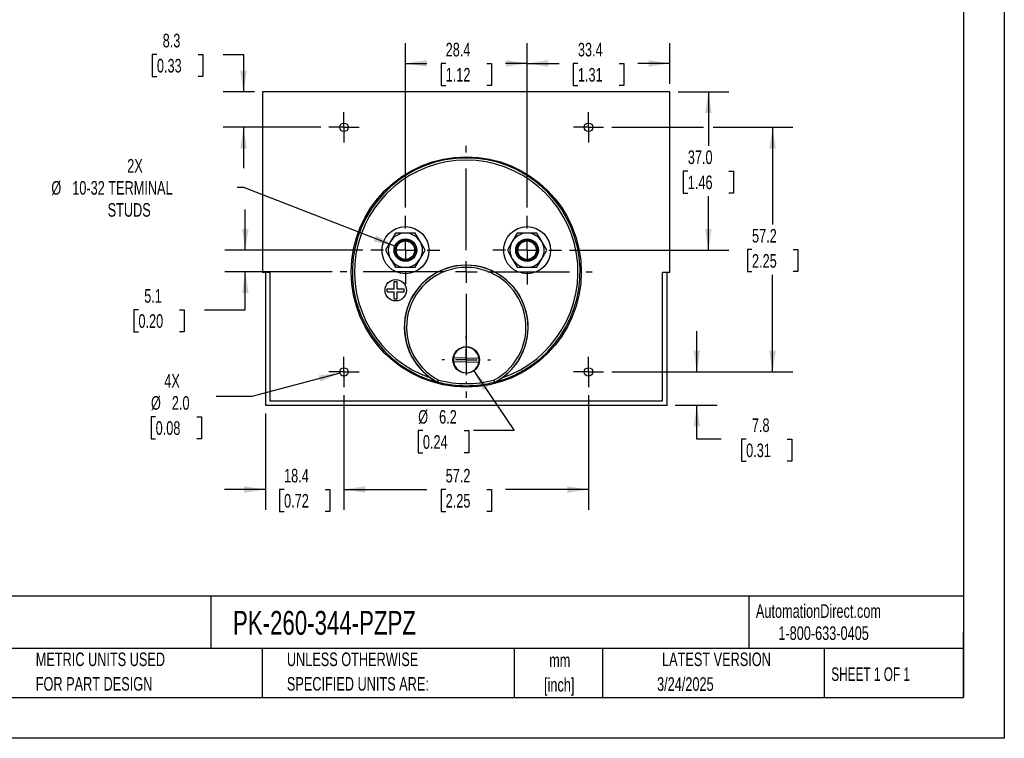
# Model space of a CAD drawing. Header units: millimetres. Extents: x 0 to 419, y 0 to 324.
# Tile 2 of 3: x 189 to 419, y 0 to 168. Entities that reach past the tile are written whole.
import ezdxf

# ---------------------------------------------------------------- set-up
doc = ezdxf.new("R2010")
doc.units = ezdxf.units.MM
doc.header["$LTSCALE"] = 1.5
doc.linetypes.add('CENTERX2', pattern=[20.32, 12.7, -2.54, 2.54, -2.54])
doc.layers.add('CENTER', color=40, linetype='CENTERX2')
doc.layers.add('DIMENSIONS', color=140, linetype='Continuous', lineweight=25)
doc.layers.add('TEXT', color=140, linetype='Continuous', lineweight=25)
doc.styles.add('SLDTEXTSTYLE0', font='TXT', dxfattribs={"width": 0.7})
doc.styles.add('SLDTEXTSTYLE1', font='TXT', dxfattribs={"width": 0.65})
doc.dimstyles.new('SLDDIMSTYLE0', dxfattribs={"dimtxt": 3.237012, "dimasz": 4.953, "dimexe": 0, "dimexo": 0.0625, "dimgap": 0.809253, "dimtad": 0, "dimtih": 1, "dimtoh": 1, "dimrnd": 1e-09, "dimzin": 12, "dimdsep": 46, "dimtxsty": 'SLDTEXTSTYLE0', "dimsah": 1, "dimcen": 0.09, "dimadec": 0, "dimazin": 3, "dimtfac": 1, "dimtofl": 0, "dimtmove": 0, "dimatfit": 3, "dimfxl": 0, "dimfrac": 2, "dimtolj": 1, "dimtzin": 12, "dimarcsym": 0})
doc.dimstyles.new('SLDDIMSTYLE1', dxfattribs={"dimtxt": 3.237012, "dimasz": 4.953, "dimexe": 0, "dimexo": 0.0625, "dimgap": 0.809253, "dimtad": 0, "dimtih": 1, "dimtoh": 1, "dimrnd": 1e-09, "dimzin": 12, "dimdsep": 46, "dimtxsty": 'SLDTEXTSTYLE0', "dimsah": 1, "dimcen": 0.09, "dimadec": 0, "dimazin": 3, "dimtfac": 1, "dimtmove": 0, "dimatfit": 0, "dimfxl": 0, "dimfrac": 2, "dimtolj": 1, "dimtzin": 12, "dimarcsym": 0})
doc.dimstyles.new('SLDDIMSTYLE2', dxfattribs={"dimtxt": 3.237012, "dimasz": 4.953, "dimexe": 0, "dimexo": 0.0625, "dimgap": 0.809253, "dimtad": 0, "dimtih": 1, "dimtoh": 1, "dimrnd": 1e-09, "dimzin": 12, "dimdsep": 46, "dimtxsty": 'SLDTEXTSTYLE0', "dimsah": 1, "dimcen": 0, "dimadec": 0, "dimazin": 3, "dimtfac": 1, "dimtofl": 0, "dimtmove": 0, "dimatfit": 3, "dimfxl": 0, "dimfrac": 2, "dimtolj": 1, "dimtzin": 12, "dimarcsym": 0})
doc.dimstyles.new('SLDDIMSTYLE3', dxfattribs={"dimtxt": 3.237012, "dimasz": 4.953, "dimexe": 0, "dimexo": 0.0625, "dimgap": 0.809253, "dimtad": 0, "dimtih": 1, "dimtoh": 1, "dimrnd": 1e-09, "dimzin": 4, "dimdsep": 46, "dimtxsty": 'SLDTEXTSTYLE0', "dimsah": 1, "dimcen": 0.09, "dimadec": 0, "dimazin": 1, "dimtfac": 1, "dimtofl": 0, "dimtmove": 0, "dimatfit": 3, "dimfxl": 0, "dimfrac": 2, "dimtolj": 1, "dimtzin": 12, "dimarcsym": 0})
doc.dimstyles.new('SLDDIMSTYLE5', dxfattribs={"dimtxt": 3.237012, "dimasz": 4.953, "dimexe": 0, "dimexo": 0.0625, "dimgap": 0.809253, "dimtad": 0, "dimtih": 1, "dimtoh": 1, "dimrnd": 1e-09, "dimzin": 12, "dimdsep": 46, "dimtxsty": 'SLDTEXTSTYLE0', "dimsah": 1, "dimcen": 0, "dimadec": 0, "dimazin": 3, "dimtfac": 1, "dimtofl": 0, "dimtmove": 0, "dimatfit": 3, "dimfxl": 0, "dimfrac": 2, "dimtolj": 1, "dimtzin": 12, "dimarcsym": 0})
doc.dimstyles.new('SLDDIMSTYLE6', dxfattribs={"dimtxt": 3.237012, "dimasz": 4.953, "dimexe": 0, "dimexo": 0.0625, "dimgap": 0.809253, "dimtad": 0, "dimtih": 1, "dimtoh": 1, "dimrnd": 1e-09, "dimzin": 4, "dimdsep": 46, "dimtxsty": 'SLDTEXTSTYLE0', "dimsah": 1, "dimcen": 0, "dimadec": 0, "dimazin": 1, "dimtfac": 1, "dimtofl": 0, "dimtmove": 0, "dimatfit": 3, "dimfxl": 0, "dimfrac": 2, "dimtolj": 1, "dimtzin": 12, "dimarcsym": 0})

# ---------------------------------------------------------------- blocks, each defined once
blk = doc.blocks.new('SW_NOTE_0')
at = {"layer": 'TEXT', "color": 0, "linetype": 'CENTERX2', "lineweight": 18, "char_height": 2.775, "attachment_point": 1, "style": 'SLDTEXTSTYLE0'}
for s, insert in [('SIFAM TINSLEY CONTENDER PANEL METER, 3.5IN ANALOG DIAL DISPLAY, 0-150 VAC, VOLTAGE INPUT, SELF', (0, 3.58)), ('CONTAINED, MOVING IRON, ROUND 4-HOLE MOUNT', (0, -1.45))]:
    blk.add_mtext(s, dxfattribs=dict(at, insert=insert))
blk = doc.blocks.new('SW_NOTE_0_1')
at = {"layer": 'TEXT', "color": 0, "linetype": 'CENTERX2', "lineweight": 18, "char_height": 3.175, "attachment_point": 2, "style": 'SLDTEXTSTYLE0'}
for s, insert in [('mm', (4.27, 4.09)), ('[inch]', (4.14, -1.64))]:
    blk.add_mtext(s, dxfattribs=dict(at, insert=insert))
blk = doc.blocks.new('SW_NOTE_0_2')
at = {"layer": 'TEXT', "color": 0, "linetype": 'CENTERX2', "lineweight": 18, "char_height": 3.175, "attachment_point": 1, "style": 'SLDTEXTSTYLE0'}
for s, insert in [('UNLESS OTHERWISE', (0, 4.09)), ('SPECIFIED UNITS ARE:', (0, -1.64))]:
    blk.add_mtext(s, dxfattribs=dict(at, insert=insert))
blk = doc.blocks.new('SW_NOTE_0_6')
at = {"layer": 'TEXT', "color": 0, "linetype": 'CENTERX2', "lineweight": 18, "char_height": 3.175, "attachment_point": 1, "style": 'SLDTEXTSTYLE0'}
for s, insert in [('METRIC UNITS USED', (0, 4.09)), ('FOR PART DESIGN', (0, -1.64))]:
    blk.add_mtext(s, dxfattribs=dict(at, insert=insert))
blk = doc.blocks.new('_D_14')
at = {"layer": 'DIMENSIONS'}
for p, q in [((264.76, 80.14), (264.76, 53.37)), ((246.38, 75.9), (246.38, 53.37)), ((246.38, 58.13), (236.86, 58.13)), ((250.76, 58.13), (249.68, 58.13)), ((249.68, 58.13), (249.68, 52.99)), ((260.38, 58.13), (261.47, 58.13)), ((261.47, 58.13), (261.47, 52.99)), ((264.76, 58.13), (274.29, 58.13)), ((249.68, 52.99), (250.76, 52.99)), ((261.47, 52.99), (260.38, 52.99))]:
    blk.add_line(p, q, dxfattribs=at)
for points in [[(246.38, 58.13), (241.43, 58.89), (241.43, 57.37)], [(264.76, 58.13), (269.72, 57.37), (269.72, 58.89)]]:
    blk.add_solid(points, dxfattribs=at)
at = {"layer": 'DIMENSIONS', "char_height": 3.175, "attachment_point": 1, "style": 'SLDTEXTSTYLE0'}
for s, insert in [('18.4', (250.76, 62.95)), ('0.72', (250.76, 57.08))]:
    blk.add_mtext(s, dxfattribs=dict(at, insert=insert))
blk = doc.blocks.new('_D_15')
at = {"layer": 'DIMENSIONS'}
for p, q in [((264.76, 80.14), (264.76, 53.37)), ((321.91, 80.14), (321.91, 53.37)), ((264.76, 58.13), (284.14, 58.13)), ((288.53, 58.13), (287.44, 58.13)), ((287.44, 58.13), (287.44, 52.99)), ((298.15, 58.13), (299.24, 58.13)), ((299.24, 58.13), (299.24, 52.99)), ((321.91, 58.13), (302.53, 58.13)), ((287.44, 52.99), (288.53, 52.99)), ((299.24, 52.99), (298.15, 52.99))]:
    blk.add_line(p, q, dxfattribs=at)
for points in [[(264.76, 58.13), (269.72, 57.37), (269.72, 58.89)], [(321.91, 58.13), (316.96, 58.89), (316.96, 57.37)]]:
    blk.add_solid(points, dxfattribs=at)
at = {"layer": 'DIMENSIONS', "char_height": 3.175, "attachment_point": 1, "style": 'SLDTEXTSTYLE0'}
for s, insert in [('57.2', (288.53, 62.95)), ('2.25', (288.53, 57.08))]:
    blk.add_mtext(s, dxfattribs=dict(at, insert=insert))
blk = doc.blocks.new('_D_16')
at = {"layer": 'DIMENSIONS'}
for p, q in [((347.24, 85.59), (347.24, 95.11)), ((327.36, 85.59), (352, 85.59)), ((342.2, 77.8), (352, 77.8)), ((347.24, 69.91), (347.24, 77.8)), ((352.92, 69.91), (347.24, 69.91)), ((358.76, 69.91), (357.67, 69.91)), ((357.67, 69.91), (357.67, 64.77)), ((368.38, 69.91), (369.46, 69.91)), ((369.46, 69.91), (369.46, 64.77)), ((357.67, 64.77), (358.76, 64.77)), ((369.46, 64.77), (368.38, 64.77))]:
    blk.add_line(p, q, dxfattribs=at)
for points in [[(347.24, 85.59), (348, 90.54), (346.47, 90.54)], [(347.24, 77.8), (346.47, 72.85), (348, 72.85)]]:
    blk.add_solid(points, dxfattribs=at)
at = {"layer": 'DIMENSIONS', "char_height": 3.175, "attachment_point": 1, "style": 'SLDTEXTSTYLE0'}
for s, insert in [('7.8', (360.1, 74.73)), ('0.31', (358.76, 68.86))]:
    blk.add_mtext(s, dxfattribs=dict(at, insert=insert))
blk = doc.blocks.new('_D_17')
at = {"layer": 'DIMENSIONS'}
for p, q in [((279.11, 123.98), (279.11, 162.43)), ((307.56, 123.98), (307.56, 162.43)), ((279.11, 157.66), (284.14, 157.66)), ((288.53, 157.66), (287.44, 157.66)), ((287.44, 157.66), (287.44, 152.52)), ((298.15, 157.66), (299.24, 157.66)), ((299.24, 157.66), (299.24, 152.52)), ((307.56, 157.66), (302.53, 157.66)), ((287.44, 152.52), (288.53, 152.52)), ((299.24, 152.52), (298.15, 152.52))]:
    blk.add_line(p, q, dxfattribs=at)
for points in [[(279.11, 157.66), (284.07, 156.9), (284.07, 158.43)], [(307.56, 157.66), (302.61, 158.43), (302.61, 156.9)]]:
    blk.add_solid(points, dxfattribs=at)
at = {"layer": 'DIMENSIONS', "char_height": 3.175, "attachment_point": 1, "style": 'SLDTEXTSTYLE0'}
for s, insert in [('28.4', (288.53, 162.48)), ('1.12', (288.53, 156.61))]:
    blk.add_mtext(s, dxfattribs=dict(at, insert=insert))
blk = doc.blocks.new('_D_18')
at = {"layer": 'DIMENSIONS'}
for p, q in [((307.56, 123.98), (307.56, 162.43)), ((340.94, 152.91), (340.94, 162.43)), ((307.56, 157.66), (315.05, 157.66)), ((319.44, 157.66), (318.35, 157.66)), ((318.35, 157.66), (318.35, 152.52)), ((329.06, 157.66), (330.15, 157.66)), ((330.15, 157.66), (330.15, 152.52)), ((340.94, 157.66), (333.45, 157.66)), ((318.35, 152.52), (319.44, 152.52)), ((330.15, 152.52), (329.06, 152.52))]:
    blk.add_line(p, q, dxfattribs=at)
for points in [[(307.56, 157.66), (312.52, 156.9), (312.52, 158.43)], [(340.94, 157.66), (335.99, 158.43), (335.99, 156.9)]]:
    blk.add_solid(points, dxfattribs=at)
at = {"layer": 'DIMENSIONS', "char_height": 3.175, "attachment_point": 1, "style": 'SLDTEXTSTYLE0'}
for s, insert in [('33.4', (319.44, 162.48)), ('1.31', (319.44, 156.61))]:
    blk.add_mtext(s, dxfattribs=dict(at, insert=insert))
blk = doc.blocks.new('_D_19')
at = {"layer": 'DIMENSIONS'}
for p, q in [((221.04, 159.77), (219.96, 159.77)), ((219.96, 159.77), (219.96, 154.62)), ((230.66, 159.77), (231.75, 159.77)), ((231.75, 159.77), (231.75, 154.62)), ((236.5, 159.77), (241.27, 159.77)), ((241.27, 159.77), (241.27, 151.01)), ((219.96, 154.62), (221.04, 154.62)), ((231.75, 154.62), (230.66, 154.62)), ((243.83, 151.01), (236.51, 151.01)), ((259.32, 142.74), (236.51, 142.74)), ((241.27, 142.74), (241.27, 133.21))]:
    blk.add_line(p, q, dxfattribs=at)
for points in [[(241.27, 151.01), (242.03, 155.96), (240.51, 155.96)], [(241.27, 142.74), (240.51, 137.78), (242.03, 137.78)]]:
    blk.add_solid(points, dxfattribs=at)
at = {"layer": 'DIMENSIONS', "char_height": 3.175, "attachment_point": 1, "style": 'SLDTEXTSTYLE0'}
for s, insert in [('8.3', (222.39, 164.59)), ('0.33', (221.04, 158.72))]:
    blk.add_mtext(s, dxfattribs=dict(at, insert=insert))
blk = doc.blocks.new('_D_20')
at = {"layer": 'DIMENSIONS'}
for p, q in [((327.36, 142.74), (348.8, 142.74)), ((351.09, 142.74), (369.7, 142.74)), ((364.94, 142.74), (364.94, 120.03)), ((360.13, 114.16), (359.04, 114.16)), ((359.04, 114.16), (359.04, 109.02)), ((369.75, 114.16), (370.84, 114.16)), ((370.84, 114.16), (370.84, 109.02)), ((359.04, 109.02), (360.13, 109.02)), ((364.94, 85.59), (364.94, 108.29)), ((370.84, 109.02), (369.75, 109.02)), ((327.36, 85.59), (369.7, 85.59))]:
    blk.add_line(p, q, dxfattribs=at)
for points in [[(364.94, 142.74), (364.18, 137.78), (365.7, 137.78)], [(364.94, 85.59), (365.7, 90.54), (364.18, 90.54)]]:
    blk.add_solid(points, dxfattribs=at)
at = {"layer": 'DIMENSIONS', "char_height": 3.175, "attachment_point": 1, "style": 'SLDTEXTSTYLE0'}
for s, insert in [('57.2', (360.13, 118.98)), ('2.25', (360.13, 113.11))]:
    blk.add_mtext(s, dxfattribs=dict(at, insert=insert))
blk = doc.blocks.new('_D_21')
at = {"layer": 'DIMENSIONS'}
for p, q in [((342.84, 151.01), (354.71, 151.01)), ((349.94, 151.01), (349.94, 138.39)), ((345.13, 132.52), (344.05, 132.52)), ((344.05, 132.52), (344.05, 127.38)), ((354.75, 132.52), (355.84, 132.52)), ((355.84, 132.52), (355.84, 127.38)), ((344.05, 127.38), (345.13, 127.38)), ((349.94, 114.03), (349.94, 126.65)), ((355.84, 127.38), (354.75, 127.38)), ((317.51, 114.03), (354.71, 114.03))]:
    blk.add_line(p, q, dxfattribs=at)
for points in [[(349.94, 151.01), (349.18, 146.05), (350.7, 146.05)], [(349.94, 114.03), (350.7, 118.99), (349.18, 118.99)]]:
    blk.add_solid(points, dxfattribs=at)
at = {"layer": 'DIMENSIONS', "char_height": 3.175, "attachment_point": 1, "style": 'SLDTEXTSTYLE0'}
for s, insert in [('37.0', (345.13, 137.34)), ('1.46', (345.13, 131.47))]:
    blk.add_mtext(s, dxfattribs=dict(at, insert=insert))
blk = doc.blocks.new('_D_22')
at = {"layer": 'DIMENSIONS'}
for p, q in [((241.36, 128.66), (239.82, 128.66)), ((276.64, 114.99), (241.36, 128.66))]:
    blk.add_line(p, q, dxfattribs=at)
blk.add_solid([(276.64, 114.99), (272.3, 117.49), (271.75, 116.07)], dxfattribs=at)
at = {"layer": 'DIMENSIONS', "char_height": 3.175, "attachment_point": 1, "style": 'SLDTEXTSTYLE0'}
for s, insert in [('2X', (214.1, 135.32)), ('%%c', (196.36, 130.18)), ('10-32 TERMINAL', (201.25, 130.18)), ('STUDS', (209.52, 125.03))]:
    blk.add_mtext(s, dxfattribs=dict(at, insert=insert))
blk = doc.blocks.new('_D_23')
at = {"layer": 'DIMENSIONS'}
for p, q in [((263.8, 85.33), (243.25, 79.82)), ((243.25, 79.82), (234.92, 79.82)), ((220.74, 75.12), (219.66, 75.12)), ((219.66, 75.12), (219.66, 69.98)), ((230.36, 75.12), (231.45, 75.12)), ((231.45, 75.12), (231.45, 69.98)), ((219.66, 69.98), (220.74, 69.98)), ((231.45, 69.98), (230.36, 69.98))]:
    blk.add_line(p, q, dxfattribs=at)
blk.add_solid([(263.8, 85.33), (258.82, 84.78), (259.21, 83.31)], dxfattribs=at)
at = {"layer": 'DIMENSIONS', "char_height": 3.175, "attachment_point": 1, "style": 'SLDTEXTSTYLE0'}
for s, insert in [('4X', (222.76, 85.08)), ('%%c', (219.65, 79.94)), ('2.0', (224.53, 79.94)), ('0.08', (220.74, 74.07))]:
    blk.add_mtext(s, dxfattribs=dict(at, insert=insert))
blk = doc.blocks.new('_D_24')
at = {"layer": 'DIMENSIONS'}
for p, q in [((295.08, 85.82), (304.53, 71.88)), ((283.21, 71.88), (282.12, 71.88)), ((282.12, 71.88), (282.12, 66.73)), ((292.83, 71.88), (293.92, 71.88)), ((293.92, 71.88), (293.92, 66.73)), ((304.53, 71.88), (295, 71.88)), ((282.12, 66.73), (283.21, 66.73)), ((293.92, 66.73), (292.83, 66.73))]:
    blk.add_line(p, q, dxfattribs=at)
blk.add_solid([(295.08, 85.82), (297.23, 81.29), (298.49, 82.15)], dxfattribs=at)
at = {"layer": 'DIMENSIONS', "char_height": 3.175, "attachment_point": 1, "style": 'SLDTEXTSTYLE0'}
for s, insert in [('%%c', (282.11, 76.69)), ('6.2', (287, 76.69)), ('0.24', (283.21, 70.82))]:
    blk.add_mtext(s, dxfattribs=dict(at, insert=insert))
blk = doc.blocks.new('_D_25')
at = {"layer": 'DIMENSIONS'}
for p, q in [((241.7, 114.03), (241.7, 123.56)), ((269.17, 114.03), (236.94, 114.03)), ((262, 108.95), (236.94, 108.95)), ((241.7, 100.12), (241.7, 108.95)), ((216.72, 100.12), (215.63, 100.12)), ((215.63, 100.12), (215.63, 94.97)), ((226.34, 100.12), (227.43, 100.12)), ((227.43, 100.12), (227.43, 94.97)), ((232.17, 100.12), (241.7, 100.12)), ((215.63, 94.97), (216.72, 94.97)), ((227.43, 94.97), (226.34, 94.97))]:
    blk.add_line(p, q, dxfattribs=at)
for points in [[(241.7, 114.03), (242.46, 118.99), (240.94, 118.99)], [(241.7, 108.95), (240.94, 104), (242.46, 104)]]:
    blk.add_solid(points, dxfattribs=at)
at = {"layer": 'DIMENSIONS', "char_height": 3.175, "attachment_point": 1, "style": 'SLDTEXTSTYLE0'}
for s, insert in [('5.1', (218.07, 104.94)), ('0.20', (216.72, 99.07))]:
    blk.add_mtext(s, dxfattribs=dict(at, insert=insert))
blk = doc.blocks.new('SW_CENTERMARKSYMBOL_1')
at = {"layer": 'CENTER', "color": 0}
for p, q in [((0, 5.08), (0, 8.04)), ((0, 0), (0, 2.54)), ((-5.08, 0), (-8.04, 0)), ((0, 0), (-2.54, 0)), ((0, 0), (0, -2.54)), ((0, 0), (2.54, 0)), ((5.08, 0), (8.04, 0)), ((0, -5.08), (0, -8.04))]:
    blk.add_line(p, q, dxfattribs=at)
blk = doc.blocks.new('SW_CENTERMARKSYMBOL_2')
at = {"layer": 'CENTER', "color": 0}
for p, q in [((0, 5.08), (0, 8.04)), ((0, 0), (0, 2.54)), ((-5.08, 0), (-8.04, 0)), ((0, 0), (-2.54, 0)), ((0, 0), (0, -2.54)), ((0, 0), (2.54, 0)), ((5.08, 0), (8.04, 0)), ((0, -5.08), (0, -8.04))]:
    blk.add_line(p, q, dxfattribs=at)
blk = doc.blocks.new('SW_CENTERMARKSYMBOL_3')
at = {"layer": 'CENTER', "color": 0}
for p, q in [((0, 2.54), (0, 3.54)), ((0, 0), (0, 2.54)), ((-2.54, 0), (-3.54, 0)), ((0, 0), (-2.54, 0)), ((0, 0), (0, -2.54)), ((0, 0), (2.54, 0)), ((2.54, 0), (3.54, 0)), ((0, -2.54), (0, -3.54))]:
    blk.add_line(p, q, dxfattribs=at)
blk = doc.blocks.new('SW_CENTERMARKSYMBOL_4')
at = {"layer": 'CENTER', "color": 0}
for p, q in [((0, 2.54), (0, 3.54)), ((0, 0), (0, 2.54)), ((-2.54, 0), (-3.54, 0)), ((0, 0), (-2.54, 0)), ((0, 0), (0, -2.54)), ((0, 0), (2.54, 0)), ((2.54, 0), (3.54, 0)), ((0, -2.54), (0, -3.54))]:
    blk.add_line(p, q, dxfattribs=at)
blk = doc.blocks.new('SW_CENTERMARKSYMBOL_5')
at = {"layer": 'CENTER', "color": 0}
for p, q in [((0, 2.54), (0, 3.54)), ((0, 0), (0, 2.54)), ((-2.54, 0), (-3.54, 0)), ((0, 0), (-2.54, 0)), ((0, 0), (0, -2.54)), ((0, 0), (2.54, 0)), ((2.54, 0), (3.54, 0)), ((0, -2.54), (0, -3.54))]:
    blk.add_line(p, q, dxfattribs=at)
blk = doc.blocks.new('SW_CENTERMARKSYMBOL_6')
at = {"layer": 'CENTER', "color": 0}
for p, q in [((0, 2.54), (0, 3.54)), ((0, 0), (0, 2.54)), ((-2.54, 0), (-3.54, 0)), ((0, 0), (-2.54, 0)), ((0, 0), (0, -2.54)), ((0, 0), (2.54, 0)), ((2.54, 0), (3.54, 0)), ((0, -2.54), (0, -3.54))]:
    blk.add_line(p, q, dxfattribs=at)
blk = doc.blocks.new('SW_CENTERMARKSYMBOL_7')
at = {"layer": 'CENTER', "color": 0}
for p, q in [((0, 5.08), (0, 29.44)), ((0, 0), (0, 2.54)), ((-5.08, 0), (-29.44, 0)), ((0, 0), (-2.54, 0)), ((0, 0), (0, -2.54)), ((0, 0), (2.54, 0)), ((5.08, 0), (29.44, 0)), ((0, -5.08), (0, -29.44))]:
    blk.add_line(p, q, dxfattribs=at)
blk = doc.blocks.new('SW_CENTERMARKSYMBOL_8')
at = {"layer": 'CENTER', "color": 0}
for p, q in [((0, 5.08), (0, 5.64)), ((0, 0), (0, 2.54)), ((-5.08, 0), (-5.64, 0)), ((0, 0), (-2.54, 0)), ((0, 0), (0, -2.54)), ((0, 0), (2.54, 0)), ((5.08, 0), (5.64, 0)), ((0, -5.08), (0, -5.64))]:
    blk.add_line(p, q, dxfattribs=at)

msp = doc.modelspace()

# ---------------------------------------------------------------- linework, layer by layer
at = {"color": 7, "linetype": 'Continuous'}
for p, q in [((419.104, 323.854), (419.104, 0.004)), ((419.104, 0.004), (0.004, 0.004))]:
    msp.add_line(p, q, dxfattribs=at)
for p, q in [((245.739, 151.005), (245.739, 108.805)), ((340.939, 151.005), (245.739, 151.005)), ((340.939, 108.805), (340.939, 151.005)), ((276.805, 118.034), (275.65, 116.034)), ((279.115, 118.034), (276.805, 118.034)), ((281.424, 118.034), (279.115, 118.034)), ((282.579, 116.034), (281.424, 118.034)), ((305.253, 118.034), (304.098, 116.034)), ((307.563, 118.034), (305.253, 118.034)), ((309.872, 118.034), (307.563, 118.034)), ((311.027, 116.034), (309.872, 118.034)), ((275.65, 116.034), (274.496, 114.034)), ((283.733, 114.034), (282.579, 116.034)), ((304.098, 116.034), (302.944, 114.034)), ((312.181, 114.034), (311.027, 116.034)), ((274.496, 114.034), (275.65, 112.034)), ((282.579, 112.034), (283.733, 114.034)), ((302.944, 114.034), (304.098, 112.034)), ((311.027, 112.034), (312.181, 114.034)), ((275.65, 112.034), (276.805, 110.034)), ((281.424, 110.034), (282.579, 112.034)), ((304.098, 112.034), (305.253, 110.034)), ((309.872, 110.034), (311.027, 112.034)), ((247.439, 108.805), (245.739, 108.805)), ((246.384, 108.805), (246.384, 77.801)), ((247.439, 108.805), (247.439, 78.805)), ((276.805, 110.034), (279.115, 110.034)), ((279.115, 110.034), (281.424, 110.034)), ((305.253, 110.034), (307.563, 110.034)), ((307.563, 110.034), (309.872, 110.034)), ((340.939, 108.805), (339.239, 108.805)), ((339.239, 78.805), (339.239, 108.805)), ((340.293, 77.801), (340.293, 108.805)), ((276.515, 105.034), (276.515, 106.684)), ((276.515, 106.684), (277.215, 106.684)), ((277.215, 105.034), (277.215, 106.684)), ((274.865, 104.334), (274.865, 105.034)), ((274.865, 105.034), (276.515, 105.034)), ((274.865, 104.334), (276.515, 104.334)), ((276.515, 102.684), (276.515, 104.334)), ((277.215, 105.034), (278.865, 105.034)), ((277.215, 104.334), (278.865, 104.334)), ((277.215, 102.684), (277.215, 104.334)), ((278.865, 104.334), (278.865, 105.034)), ((276.515, 102.684), (277.215, 102.684)), ((296.283, 87.808), (290.369, 87.961)), ((290.394, 88.96), (296.309, 88.808)), ((286.653, 83.236), (286.641, 83.204)), ((286.641, 83.204), (286.694, 83.183)), ((286.706, 83.216), (286.694, 83.183)), ((299.984, 83.183), (299.971, 83.216)), ((299.984, 83.183), (300.036, 83.204)), ((300.036, 83.204), (300.024, 83.236)), ((247.439, 78.805), (339.239, 78.805)), ((246.384, 77.801), (340.293, 77.801))]:
    msp.add_line(p, q)
for centre, radius in [((264.764, 142.736), 1), ((321.914, 142.736), 1), ((293.339, 108.954), 26.898), ((279.115, 114.034), 5.5), ((307.563, 114.034), 5.5), ((279.115, 114.034), 2.65), ((279.115, 114.034), 2.4), ((279.115, 114.034), 2.15), ((307.563, 114.034), 2.65), ((307.563, 114.034), 2.4), ((307.563, 114.034), 2.15), ((276.865, 104.684), 2.5), ((293.339, 88.384), 3.1), ((264.764, 85.586), 1), ((321.914, 85.586), 1)]:
    msp.add_circle(centre, radius)
for centre, radius, start, end in [((293.339, 108.954), 26.614, 284.45849, 255.54151), ((293.339, 108.954), 26.114, 288.62009, 251.37991), ((279.115, 114.034), 4, 90, 150), ((279.115, 114.034), 4, 30, 90), ((307.563, 114.034), 4, 90, 150), ((307.563, 114.034), 4, 30, 90), ((279.115, 114.034), 4, 150, 210), ((279.115, 114.034), 4, 330, 30), ((307.563, 114.034), 4, 150, 210), ((307.563, 114.034), 4, 330, 30), ((279.115, 114.034), 4, 210, 270), ((293.339, 96.052), 14.486, 305.14162, 234.85838), ((293.339, 96.052), 14.455, 297.54874, 242.45126), ((279.115, 114.034), 4, 270, 330), ((307.563, 114.034), 4, 210, 270), ((307.563, 114.034), 4, 270, 330), ((293.339, 96.052), 13.955, 297.66635, 242.33365), ((293.339, 88.384), 3, 8.11511, 168.92697), ((293.339, 88.384), 3, 168.92697, 188.11511), ((293.339, 88.384), 3, 188.11511, 348.92697), ((293.339, 88.384), 3, 348.92697, 8.11511), ((293.841, 96.821), 15.403, 234.9769, 242.13272), ((327.292, 65.188), 44.466, 155.40743, 156.05277), ((286.769, 83.458), 0.25, 242.45176, 255.54975), ((236, 99.702), 53.319, 341.98873, 342.52691), ((293.339, 108.954), 26.579, 255.55022, 284.44978), ((293.339, 108.941), 26.067, 255.60627, 284.39373), ((350.677, 99.702), 53.319, 197.47309, 198.01127), ((259.386, 65.188), 44.466, 23.94723, 24.59257), ((299.909, 83.458), 0.25, 284.45028, 297.54819), ((292.789, 96.899), 15.495, 297.8885, 305.00188)]:
    msp.add_arc(centre, radius, start, end)
at = {"layer": 'TEXT'}
for p, q in [((409.575, 314.325), (409.575, 9.525)), ((409.575, 33.189), (9.525, 33.189)), ((233.638, 33.189), (233.638, 20.955)), ((359.363, 33.189), (359.363, 20.955)), ((409.575, 9.525), (409.575, 24.765)), ((409.575, 20.955), (9.525, 20.955)), ((245.67, 20.955), (245.67, 9.525)), ((304.536, 20.955), (304.536, 9.525)), ((325.218, 20.955), (325.218, 9.525)), ((377.023, 20.955), (377.023, 9.525)), ((9.525, 9.525), (409.575, 9.525))]:
    msp.add_line(p, q, dxfattribs=at)

# ---------------------------------------------------------------- block references
at = {"layer": 'CENTER'}
for name, p in [('SW_CENTERMARKSYMBOL_3', (264.764, 142.736)), ('SW_CENTERMARKSYMBOL_4', (321.914, 142.736)), ('SW_CENTERMARKSYMBOL_7', (293.339, 108.954)), ('SW_CENTERMARKSYMBOL_1', (279.115, 114.034)), ('SW_CENTERMARKSYMBOL_2', (307.563, 114.034)), ('SW_CENTERMARKSYMBOL_8', (293.339, 88.384)), ('SW_CENTERMARKSYMBOL_6', (264.764, 85.586)), ('SW_CENTERMARKSYMBOL_5', (321.914, 85.586))]:
    msp.add_blockref(name, p, dxfattribs=at)
at = {"layer": 'TEXT', "linetype": 'CENTERX2', "lineweight": 18}
for name, p in [('SW_NOTE_0', (11.42, 27.217)), ('SW_NOTE_0_6', (192.718, 15.953)), ('SW_NOTE_0_2', (251.412, 15.953)), ('SW_NOTE_0_1', (310.929, 15.729))]:
    msp.add_blockref(name, p, dxfattribs=at)

# ---------------------------------------------------------------- texts
for s, insert, char_height, attachment_point, style in [('AutomationDirect.com', (361.042, 31.315), 3.175, 1, 'SLDTEXTSTYLE0'), ('PK-260-344-PZPZ', (238.812, 29.764), 5.55625, 1, 'SLDTEXTSTYLE0'), ('1-800-633-0405', (366.287, 26.156), 3.175, 1, 'SLDTEXTSTYLE0'), ('LATEST VERSION', (351.828, 20.046), 3.175, 2, 'SLDTEXTSTYLE0'), ('SHEET 1 OF 1', (378.662, 16.577), 3.175, 1, 'SLDTEXTSTYLE1'), ('3/24/2025', (344.552, 14.267), 3.175, 2, 'SLDTEXTSTYLE0')]:
    msp.add_mtext(s, dxfattribs=dict(at, insert=insert, char_height=char_height, attachment_point=attachment_point, style=style))

# ---------------------------------------------------------------- dimensions: what is measured, and where the dimension line sits
at = {"layer": 'DIMENSIONS'}
for base, p1, p2, dimstyle, picture, middle in [((241.269, 151.005), (261.224, 142.736), (245.739, 151.005), 'SLDDIMSTYLE1', '_D_19', (241.269, 159.768)), ((349.943, 151.005), (315.603, 114.034), (340.939, 151.005), 'SLDDIMSTYLE3', '_D_21', (349.943, 132.52)), ((364.939, 85.586), (325.454, 142.736), (325.454, 85.586), 'SLDDIMSTYLE0', '_D_20', (364.939, 114.161)), ((241.7, 114.034), (263.901, 108.954), (271.075, 114.034), 'SLDDIMSTYLE1', '_D_25', (241.7, 100.119)), ((347.2359, 77.8005), (325.4536, 85.5862), (340.2933, 77.8005), 'SLDDIMSTYLE1', '_D_16', (347.2359, 69.9099))]:
    dim = msp.add_linear_dim(base=base, p1=p1, p2=p2, angle=90, dimstyle=dimstyle, dxfattribs=at)
    dim.commit()
    dim.dimension.update_dxf_attribs({"geometry": picture, "text_midpoint": middle, "dimtype": 160})
for base, p1, p2, dimstyle, picture, middle in [((307.563, 157.664), (279.115, 122.074), (307.563, 122.074), 'SLDDIMSTYLE0', '_D_17', (293.339, 157.664)), ((340.939, 157.664), (307.563, 122.074), (340.939, 151.005), 'SLDDIMSTYLE0', '_D_18', (324.251, 157.664)), ((246.384, 58.132), (264.764, 82.046), (246.384, 77.801), 'SLDDIMSTYLE1', '_D_14', (255.574, 58.132)), ((321.914, 58.132), (264.764, 82.046), (321.914, 82.046), 'SLDDIMSTYLE0', '_D_15', (293.339, 58.132))]:
    dim = msp.add_linear_dim(base=base, p1=p1, p2=p2, dimstyle=dimstyle, dxfattribs=at)
    dim.commit()
    dim.dimension.update_dxf_attribs({"geometry": picture, "text_midpoint": middle, "dimtype": 160})
dim = msp.add_diameter_dim_2p(p1=(281.586, 113.077), p2=(276.643, 114.991), text='2X\\P%%c10-32 TERMINAL\\PSTUDS', dimstyle='SLDDIMSTYLE5', override={"dimpost": '<>'}, dxfattribs=at)
dim.commit()
dim.dimension.update_dxf_attribs({"geometry": '_D_22', "text_midpoint": (216.896, 128.657), "dimtype": 163})
dim = msp.add_diameter_dim_2p(p1=(291.599, 90.95), p2=(295.078, 85.818), dimstyle='SLDDIMSTYLE2', dxfattribs=at)
dim.commit()
dim.dimension.update_dxf_attribs({"geometry": '_D_24', "text_midpoint": (288.02, 71.875), "dimtype": 163})
dim = msp.add_diameter_dim_2p(p1=(265.73, 85.845), p2=(263.798, 85.327), text='4X\\P<>', dimstyle='SLDDIMSTYLE6', dxfattribs=at)
dim.commit()
dim.dimension.update_dxf_attribs({"geometry": '_D_23', "text_midpoint": (225.554, 77.694), "dimtype": 163})

doc.saveas('drawing.dxf')
